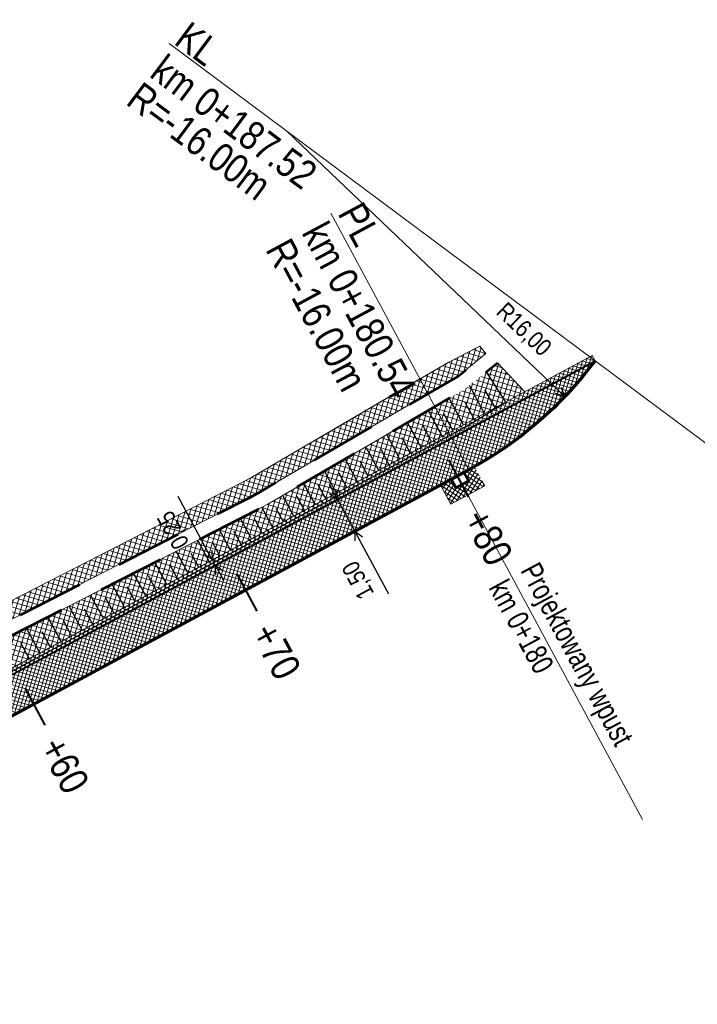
# Model space of a CAD drawing. Header units: metres. Extents: x 7437418 to 7437771, y 5556617 to 5556935.
# Tile 5 of 7: x 7437660 to 7437688, y 5556743 to 5556784. Entities that reach past the tile are written whole.
import ezdxf

# ---------------------------------------------------------------- set-up
doc = ezdxf.new("R2010")
doc.units = ezdxf.units.M
doc.header["$MEASUREMENT"] = 0
doc.linetypes.add('DGN Style 2', pattern=[4.597421, 2.758453, -1.838968])
doc.layers.get('0').update_dxf_attribs({"color": 250})
for name, color, linetype, lineweight in [('D_balustrada', 6, 'Continuous', 30), ('D_kilometraz', 1, 'Continuous', 40), ('D_kraweznik', 7, 'Continuous', 70), ('D_obrzeze', 7, 'Continuous', 40), ('D_odwodnienie liniowe_wpust', 5, 'Continuous', 53), ('D_opis trasy', 7, 'Continuous', 13), ('D_opisy', 7, 'Continuous', 13), ('D_pobocze', 7, 'Continuous', 13), ('D_sciek kolejowy', 5, 'DGN Style 2', 53), ('D_skarpa umocnienie', 9, 'Continuous', 0), ('D_skarpa-symbol', 7, 'Continuous', 30), ('D_wymiary', 7, 'Continuous', 13), ('D_zakres', 7, 'DGN Style 2', 13), ('DS_chodniki', 4, 'Continuous', 0), ('DS_nawierzchnia bitumiczna odtworzenie', 252, 'Continuous', 0), ('DS_pobocze', 1, 'Continuous', 0)]:
    doc.layers.add(name, color=color, linetype=linetype, lineweight=lineweight)
doc.styles.add('ROMANS', font='arial.ttf', dxfattribs={"width": 0.8})
doc.styles.get("Standard").update_dxf_attribs({"font": 'txt.shx', "width": 0.75})
doc.styles.add('Style-Arial Narrow', font='ARIALN.TTF')
doc.dimstyles.new('1-500', dxfattribs={"dimscale": 10, "dimtxt": 0.1, "dimasz": 0.07, "dimexe": 0, "dimexo": 0, "dimgap": 0.05, "dimtad": 1, "dimdec": 1, "dimzin": 0, "dimtxsty": 'ROMANS', "dimcen": 0.1, "dimclrt": 256, "dimadec": 0, "dimazin": 0, "dimtfac": 0.666667, "dimtdec": 1, "dimtofl": 0, "dimtmove": 1, "dimatfit": 2, "dimfxl": 1, "dimtolj": 1, "dimtzin": 0, "dimarcsym": 0})

# ---------------------------------------------------------------- blocks, each defined once
blk = doc.blocks.new('TerminatorOpen')
at = {"color": 0, "linetype": 'ByBlock', "lineweight": -2}
for q in [(-1, 0.5), (-1, 0), (-1, -0.5)]:
    blk.add_line((0, 0), q, dxfattribs=at)
blk = doc.blocks.new('*D5')
at = {"layer": 'D_wymiary', "color": 0, "lineweight": -2}
for p, q in [((7437673.137, 5556763.95), (7437672.966, 5556764.267)), ((7437673.687, 5556763.838), (7437673.149, 5556763.548)), ((7437673.307, 5556763.633), (7437674.019, 5556762.313)), ((7437674.398, 5556762.517), (7437673.86, 5556762.227)), ((7437674.189, 5556761.996), (7437675.422, 5556759.706))]:
    blk.add_line(p, q, dxfattribs=at)
at = {"layer": 'Defpoints', "color": 0}
for p in [(7437673.307, 5556763.633), (7437673.845, 5556763.923), (7437674.556, 5556762.602)]:
    blk.add_point(p, dxfattribs=at)
at = {"layer": 'D_wymiary', "color": 0, "lineweight": -2, "xscale": 0.36, "yscale": 0.36, "zscale": 0.36}
for p, rotation in [((7437673.307, 5556763.633), 298.3039668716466), ((7437674.019, 5556762.313), 118.3039668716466)]:
    blk.add_blockref('TerminatorOpen', p, dxfattribs=dict(at, rotation=rotation))
at = {"layer": 'D_wymiary', "insert": (7437674.204, 5556760.297), "char_height": 0.72, "attachment_point": 5, "rotation": 118.304, "style": 'Style-Arial Narrow'}
blk.add_mtext('1,50', dxfattribs=at)
blk = doc.blocks.new('*D6')
at = {"layer": 'D_wymiary', "color": 0, "lineweight": -2}
for p, q in [((7437667.933, 5556761.432), (7437666.684, 5556763.752)), ((7437668.222, 5556760.895), (7437668.104, 5556761.115)), ((7437668.224, 5556761.18), (7437668.262, 5556761.2)), ((7437668.343, 5556760.96), (7437668.381, 5556760.98)), ((7437668.393, 5556760.578), (7437668.564, 5556760.261))]:
    blk.add_line(p, q, dxfattribs=at)
at = {"layer": 'Defpoints', "color": 0}
for p in [(7437668.066, 5556761.095), (7437668.185, 5556760.875), (7437668.222, 5556760.895)]:
    blk.add_point(p, dxfattribs=at)
at = {"layer": 'D_wymiary', "color": 0, "lineweight": -2, "xscale": 0.36, "yscale": 0.36, "zscale": 0.36}
for p, rotation in [((7437668.104, 5556761.115), 298.3039669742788), ((7437668.222, 5556760.895), 118.3039669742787)]:
    blk.add_blockref('TerminatorOpen', p, dxfattribs=dict(at, rotation=rotation))
at = {"layer": 'D_wymiary', "insert": (7437666.521, 5556762.382), "char_height": 0.72, "attachment_point": 5, "rotation": 118.304, "style": 'Style-Arial Narrow'}
blk.add_mtext('0,25', dxfattribs=at)
blk = doc.blocks.new('*D12')
at = {"layer": 'D_wymiary', "color": 0, "lineweight": -2}
blk.add_line((7437671.179, 5556778.956), (7437682.496, 5556768.161), dxfattribs=at)
at = {"layer": 'Defpoints', "color": 0}
for p in [(7437671.179, 5556778.956), (7437682.756, 5556767.913)]:
    blk.add_point(p, dxfattribs=at)
at = {"layer": 'D_wymiary', "color": 0, "lineweight": -2, "xscale": 0.36, "yscale": 0.36, "zscale": 0.36, "rotation": 316.354341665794}
blk.add_blockref('TerminatorOpen', (7437682.756, 5556767.913), dxfattribs=at)
at = {"layer": 'D_wymiary', "insert": (7437681.019, 5556770.666), "char_height": 0.72, "attachment_point": 5, "rotation": 316.3543, "style": 'Style-Arial Narrow'}
blk.add_mtext('R16,00', dxfattribs=at)

msp = doc.modelspace()

# ---------------------------------------------------------------- hatches: boundary and pattern name
at = {"layer": 'D_skarpa umocnienie'}
h = msp.add_hatch(dxfattribs=at)
h.set_pattern_fill('CROSSHATCH', color=256, style=0, pattern_type=2)
h.set_pattern_definition([(73.467, (7437676.98091, 5556768.56382), (-0.191731, 0.056914), []), (343.467, (7437676.98091, 5556768.56382), (0.056914, 0.191731), [])])
h.paths.add_polyline_path([(7437678.3, 5556768.746), (7437678.679, 5556769.049), (7437679.476, 5556769.694), (7437679.221, 5556770.009), (7437677.903, 5556769.325), (7437676.733, 5556768.641), (7437677.065, 5556768.025)])
h = msp.add_hatch(dxfattribs=at)
h.set_pattern_fill('CROSSHATCH', color=256, style=0, pattern_type=2)
h.set_pattern_definition([(73.467, (7437678.68643, 5556767.66087), (-0.191731, 0.056914), []), (343.467, (7437678.68643, 5556767.66087), (0.056914, 0.191731), [])])
h.paths.add_polyline_path([(7437677.935, 5556766.41), (7437681.089, 5556768.108), (7437679.961, 5556769.315), (7437679.055, 5556768.582), (7437678.64, 5556768.25), (7437677.35, 5556767.496)])
h = msp.add_hatch(dxfattribs=at)
h.set_pattern_fill('CROSSHATCH', color=256, style=0, pattern_type=2)
h.set_pattern_definition([(73.46674, (7437663.61192, 5556760.94386), (-0.191731, 0.0569144), []), (343.46675, (7437663.61192, 5556760.94386), (0.0569144, 0.191731), [])])
h.paths.add_polyline_path([(7437669.775, 5556764.572), (7437669.359, 5556764.349), (7437659.122, 5556759.106), (7437658.67, 5556758.863), (7437649.01, 5556753.593), (7437648.583, 5556753.36), (7437640.323, 5556749.023), (7437639.812, 5556748.094), (7437648.91, 5556752.741), (7437649.345, 5556752.978), (7437659.003, 5556758.248), (7437659.447, 5556758.485), (7437669.684, 5556763.729), (7437670.117, 5556763.962), (7437677.065, 5556768.025), (7437676.733, 5556768.641)])
h = msp.add_hatch(dxfattribs=at)
h.set_pattern_fill('CROSSHATCH', color=256, style=0, pattern_type=2)
h.set_pattern_definition([(73.46674, (7437663.94179, 5556759.0809), (-0.191731, 0.0569144), []), (343.46675, (7437663.94179, 5556759.0809), (0.0569144, 0.191731), [])])
h.paths.add_polyline_path([(7437670.411, 5556763.438), (7437669.963, 5556763.198), (7437659.725, 5556757.954), (7437659.288, 5556757.72), (7437649.633, 5556752.451), (7437649.19, 5556752.21), (7437639.075, 5556747.044), (7437639.68, 5556745.808), (7437677.935, 5556766.41), (7437677.35, 5556767.496)])
at = {"layer": 'DS_chodniki'}
h = msp.add_hatch(dxfattribs=at)
h.set_pattern_fill('CROSSHATCH', color=256, style=0, pattern_type=2)
h.set_pattern_definition([(73.46674, (7437667.05196, 5556759.3903), (-0.1437982, 0.0426858), []), (343.46675, (7437667.05196, 5556759.3903), (0.0426858, 0.1437982), [])])
h.paths.add_polyline_path([(7437684.009, 5556769.397), (7437638.768, 5556745.033), (7437640.8, 5556744.423), (7437651.173, 5556750.01), (7437651.613, 5556750.247), (7437652.141, 5556750.531), (7437652.582, 5556750.768), (7437678.765, 5556764.869, 0.109552)])
at = {"layer": 'DS_nawierzchnia bitumiczna odtworzenie'}
h = msp.add_hatch(dxfattribs=at)
h.set_pattern_fill('CROSSHATCH', color=256, style=0, pattern_type=2)
h.set_pattern_definition([(57.5045, (7437678.27345, 5556763.6121), (-0.126515, 0.080585), []), (327.5045, (7437678.27345, 5556763.6121), (0.080585, 0.126515), [])])
h.paths.add_polyline_path([(7437677.577, 5556764.252), (7437678.013, 5556763.442), (7437679.422, 5556764.2), (7437678.985, 5556765.01, -0.012504), (7437678.291, 5556764.614), (7437678.555, 5556764.756), (7437678.744, 5556764.404), (7437678.216, 5556764.119), (7437678.026, 5556764.471), (7437678.29, 5556764.613, -0.012504)])
at = {"layer": 'DS_pobocze'}
h = msp.add_hatch(dxfattribs=at)
h.set_pattern_fill('CROSSHATCH', color=256, style=0, pattern_type=2)
h.set_pattern_definition([(73.46674, (7437668.93906, 5556761.49754), (-0.1437982, 0.0426858), []), (343.46675, (7437668.93906, 5556761.49754), (0.0426858, 0.1437982), [])])
h.paths.add_polyline_path([(7437638.768, 5556745.033), (7437684.009, 5556769.397), (7437683.89, 5556769.617), (7437679.419, 5556767.209), (7437678.979, 5556766.972), (7437678.538, 5556766.734), (7437678.098, 5556766.497), (7437677.658, 5556766.26), (7437677.218, 5556766.023), (7437676.777, 5556765.786), (7437676.337, 5556765.549), (7437675.897, 5556765.312), (7437675.457, 5556765.075), (7437675.017, 5556764.838), (7437674.576, 5556764.601), (7437674.136, 5556764.364), (7437673.696, 5556764.127), (7437673.256, 5556763.89), (7437672.815, 5556763.652), (7437672.375, 5556763.415), (7437671.935, 5556763.178), (7437671.495, 5556762.941), (7437671.055, 5556762.704), (7437670.614, 5556762.467), (7437670.174, 5556762.23), (7437669.734, 5556761.993), (7437669.294, 5556761.756), (7437668.853, 5556761.519), (7437668.413, 5556761.282), (7437667.973, 5556761.045), (7437667.533, 5556760.808), (7437667.093, 5556760.571), (7437666.652, 5556760.333), (7437666.212, 5556760.096), (7437665.772, 5556759.859), (7437665.332, 5556759.622), (7437664.891, 5556759.385), (7437664.451, 5556759.148), (7437664.011, 5556758.911), (7437663.571, 5556758.674), (7437663.131, 5556758.437), (7437662.69, 5556758.2), (7437662.25, 5556757.963), (7437661.81, 5556757.726), (7437661.37, 5556757.489), (7437660.929, 5556757.251), (7437660.489, 5556757.014), (7437660.049, 5556756.777), (7437659.609, 5556756.54), (7437659.169, 5556756.303), (7437658.728, 5556756.066), (7437658.288, 5556755.829), (7437657.848, 5556755.592), (7437657.408, 5556755.355), (7437656.967, 5556755.118), (7437656.527, 5556754.881), (7437656.087, 5556754.644), (7437655.647, 5556754.407), (7437655.207, 5556754.169), (7437654.766, 5556753.932), (7437654.326, 5556753.695), (7437653.886, 5556753.458), (7437653.446, 5556753.221), (7437653.005, 5556752.984), (7437652.565, 5556752.747), (7437652.125, 5556752.51), (7437651.685, 5556752.273), (7437651.245, 5556752.036), (7437650.804, 5556751.799), (7437650.364, 5556751.562), (7437649.924, 5556751.325), (7437649.484, 5556751.088), (7437649.043, 5556750.85), (7437648.603, 5556750.613), (7437648.163, 5556750.376), (7437647.723, 5556750.139), (7437647.283, 5556749.902), (7437646.842, 5556749.665), (7437646.402, 5556749.428), (7437645.962, 5556749.191), (7437645.522, 5556748.954), (7437645.081, 5556748.717), (7437644.641, 5556748.48), (7437644.201, 5556748.243), (7437643.761, 5556748.006), (7437643.321, 5556747.768), (7437642.88, 5556747.531), (7437642.44, 5556747.294), (7437642, 5556747.057), (7437641.56, 5556746.82), (7437641.119, 5556746.583), (7437640.679, 5556746.346), (7437639.24, 5556745.571), (7437638.65, 5556745.253)])

# ---------------------------------------------------------------- linework, layer by layer
at = {"layer": 'D_balustrada', "ltscale": 0.1, "flags": 128}
msp.add_lwpolyline([(7437639.515, 5556745.577), (7437678.586, 5556766.618), (7437680.3, 5556767.683)], dxfattribs=at)
at = {"layer": 'D_kilometraz', "flags": 128}
for points in [[(7437678.765, 5556763.733), (7437677.935, 5556765.274)], [(7437669.96, 5556758.991), (7437669.131, 5556760.532)], [(7437661.156, 5556754.25), (7437660.326, 5556755.791)]]:
    msp.add_lwpolyline(points, dxfattribs=at)
at = {"layer": 'D_kraweznik'}
msp.add_line((7437640.8, 5556744.423), (7437678.765, 5556764.869), dxfattribs=at)
at = {"layer": 'D_kraweznik', "extrusion": (0, 0, -1)}
msp.add_arc((-7437671.179, 5556778.956), 16, 216.6882, 241.696, dxfattribs=at)
at = {"layer": 'D_obrzeze'}
msp.add_line((7437634.321, 5556742.638), (7437684.009, 5556769.397), dxfattribs=at)
at = {"layer": 'D_odwodnienie liniowe_wpust', "flags": 128}
msp.add_lwpolyline([(7437678.216, 5556764.119), (7437678.744, 5556764.404), (7437678.555, 5556764.756), (7437678.026, 5556764.471), (7437678.216, 5556764.119)], close=True, dxfattribs=at)
at = {"layer": 'D_opis trasy', "flags": 128}
for points in [[(7437684.009, 5556769.397), (7437666.301, 5556782.59)], [(7437678.765, 5556764.869), (7437673.023, 5556775.532)]]:
    msp.add_lwpolyline(points, dxfattribs=at)
at = {"layer": 'D_opisy'}
for p, q in [((7437684.009, 5556769.397), (7437713.378, 5556747.515)), ((7437678.291, 5556764.613), (7437685.988, 5556750.32))]:
    msp.add_line(p, q, dxfattribs=at)
at = {"layer": 'D_pobocze'}
for p in [(7437638.65, 5556745.253), (7437684.009, 5556769.397)]:
    msp.add_line(p, (7437683.89, 5556769.617), dxfattribs=at)
at = {"layer": 'D_sciek kolejowy', "flags": 128}
for points in [[(7437639.812, 5556748.094), (7437648.91, 5556752.741), (7437649.345, 5556752.978), (7437659.003, 5556758.248), (7437659.447, 5556758.485), (7437669.684, 5556763.729), (7437670.117, 5556763.962), (7437678.3, 5556768.746), (7437678.679, 5556769.049), (7437679.476, 5556769.694)], [(7437639.075, 5556747.044), (7437649.19, 5556752.21), (7437649.633, 5556752.451), (7437659.288, 5556757.72), (7437659.725, 5556757.954), (7437669.963, 5556763.198), (7437670.411, 5556763.438), (7437678.64, 5556768.25), (7437679.055, 5556768.582), (7437679.961, 5556769.315)]]:
    msp.add_lwpolyline(points, dxfattribs=at)
at = {"layer": 'D_skarpa umocnienie'}
msp.add_line((7437679.961, 5556769.315), (7437681.089, 5556768.108), dxfattribs=at)
at = {"layer": 'D_skarpa umocnienie', "flags": 128}
msp.add_lwpolyline([(7437639.812, 5556748.094), (7437640.323, 5556749.023), (7437648.583, 5556753.36), (7437649.01, 5556753.593), (7437658.67, 5556758.863), (7437659.122, 5556759.106), (7437669.359, 5556764.349), (7437669.775, 5556764.572), (7437677.903, 5556769.325), (7437679.221, 5556770.009), (7437679.476, 5556769.694)], dxfattribs=at)
for points in [[(7437678.3, 5556768.746), (7437678.679, 5556769.049), (7437679.476, 5556769.694), (7437679.221, 5556770.009), (7437677.903, 5556769.325), (7437676.733, 5556768.641), (7437677.065, 5556768.025), (7437678.3, 5556768.746)], [(7437669.775, 5556764.572), (7437669.359, 5556764.349), (7437659.122, 5556759.106), (7437658.67, 5556758.863), (7437649.01, 5556753.593), (7437648.583, 5556753.36), (7437640.323, 5556749.023), (7437639.812, 5556748.094), (7437648.91, 5556752.741), (7437649.345, 5556752.978), (7437659.003, 5556758.248), (7437659.447, 5556758.485), (7437669.684, 5556763.729), (7437670.117, 5556763.962), (7437677.065, 5556768.025), (7437676.733, 5556768.641), (7437669.775, 5556764.572)], [(7437670.411, 5556763.438), (7437669.963, 5556763.198), (7437659.725, 5556757.954), (7437659.288, 5556757.72), (7437649.633, 5556752.451), (7437649.19, 5556752.21), (7437639.075, 5556747.044), (7437639.68, 5556745.808), (7437677.935, 5556766.41), (7437677.35, 5556767.496), (7437670.411, 5556763.438)]]:
    msp.add_lwpolyline(points, close=True, dxfattribs=at)
at = {"layer": 'D_skarpa-symbol', "flags": 128}
for points in [[(7437680.288, 5556767.703), (7437679.502, 5556768.944)], [(7437679.419, 5556767.209), (7437678.789, 5556768.369)], [(7437679.857, 5556767.449), (7437679.435, 5556768.191)], [(7437678.538, 5556766.734), (7437677.942, 5556767.842)], [(7437678.979, 5556766.972), (7437678.605, 5556767.665)], [(7437677.658, 5556766.26), (7437677.078, 5556767.337)], [(7437676.777, 5556765.786), (7437676.214, 5556766.832)], [(7437678.098, 5556766.497), (7437677.733, 5556767.176)], [(7437677.218, 5556766.023), (7437676.861, 5556766.686)], [(7437675.897, 5556765.312), (7437675.35, 5556766.327)], [(7437676.337, 5556765.549), (7437675.989, 5556766.196)], [(7437675.017, 5556764.838), (7437674.487, 5556765.822)], [(7437675.457, 5556765.075), (7437675.116, 5556765.707)], [(7437674.136, 5556764.364), (7437673.623, 5556765.317)], [(7437674.576, 5556764.601), (7437674.244, 5556765.217)], [(7437673.256, 5556763.89), (7437672.759, 5556764.811)], [(7437673.696, 5556764.127), (7437673.372, 5556764.727)], [(7437672.375, 5556763.415), (7437671.895, 5556764.306)], [(7437672.815, 5556763.652), (7437672.5, 5556764.238)], [(7437671.495, 5556762.941), (7437671.032, 5556763.801)], [(7437671.935, 5556763.178), (7437671.628, 5556763.748)], [(7437670.614, 5556762.467), (7437670.163, 5556763.305)], [(7437671.055, 5556762.704), (7437670.756, 5556763.259)], [(7437669.734, 5556761.993), (7437669.275, 5556762.845)], [(7437670.174, 5556762.23), (7437669.876, 5556762.784)], [(7437668.853, 5556761.519), (7437668.385, 5556762.389)], [(7437669.294, 5556761.756), (7437668.991, 5556762.319)], [(7437667.973, 5556761.045), (7437667.494, 5556761.933)], [(7437667.093, 5556760.571), (7437666.604, 5556761.477)], [(7437668.413, 5556761.282), (7437668.105, 5556761.854)], [(7437667.533, 5556760.808), (7437667.22, 5556761.389)], [(7437666.212, 5556760.096), (7437665.714, 5556761.021)], [(7437666.652, 5556760.333), (7437666.335, 5556760.923)], [(7437665.332, 5556759.622), (7437664.824, 5556760.565)], [(7437665.772, 5556759.859), (7437665.449, 5556760.458)], [(7437664.451, 5556759.148), (7437663.933, 5556760.109)], [(7437664.891, 5556759.385), (7437664.564, 5556759.993)], [(7437663.571, 5556758.674), (7437663.043, 5556759.653)], [(7437664.011, 5556758.911), (7437663.679, 5556759.528)], [(7437662.69, 5556758.2), (7437662.153, 5556759.197)], [(7437663.131, 5556758.437), (7437662.793, 5556759.063)], [(7437661.81, 5556757.726), (7437661.263, 5556758.741)], [(7437660.929, 5556757.251), (7437660.373, 5556758.285)], [(7437662.25, 5556757.963), (7437661.908, 5556758.598)], [(7437661.37, 5556757.489), (7437661.023, 5556758.133)], [(7437660.489, 5556757.014), (7437660.137, 5556757.668)]]:
    msp.add_lwpolyline(points, dxfattribs=at)
at = {"layer": 'D_zakres', "flags": 128}
msp.add_lwpolyline([(7437677.577, 5556764.252), (7437678.013, 5556763.442), (7437679.422, 5556764.2), (7437678.985, 5556765.01)], dxfattribs=at)

# ---------------------------------------------------------------- texts
at = {"layer": 'D_kilometraz', "char_height": 1.2, "attachment_point": 4, "rotation": 298.304, "line_spacing_factor": 1.6, "style": 'Style-Arial Narrow'}
for s, insert in [('+80', (7437679.002, 5556763.093)), ('+70', (7437670.197, 5556758.351)), ('+60', (7437661.393, 5556753.61))]:
    msp.add_mtext(s, dxfattribs=dict(at, insert=insert))
at = {"layer": 'D_opis trasy', "char_height": 1.2, "style": 'Style-Arial Narrow'}
for s, insert, attachment_point, rotation, line_spacing_factor in [('KL\\Pkm 0+187.52', (7437666.303, 5556782.392), 4, 323.3118, 0.85), ('R=-16.00m', (7437670.295, 5556776.481), 6, 323.3118, 0.35), ('PL\\Pkm 0+180.54', (7437673.062, 5556775.408), 4, 298.304, 0.85), ('R=-16.00m', (7437674.049, 5556768.287), 6, 298.304, 0.35)]:
    msp.add_mtext(s, dxfattribs=dict(at, insert=insert, attachment_point=attachment_point, rotation=rotation, line_spacing_factor=line_spacing_factor))
at = {"layer": 'D_opisy', "insert": (7437681.681, 5556761.105), "char_height": 0.9, "attachment_point": 1, "rotation": 298.304}
msp.add_mtext('\\pt11;\\fArial|b0|i0|c238238|p39;Projektowany wpust\\Pkm 0+180', dxfattribs=at)

# ---------------------------------------------------------------- dimensions: what is measured, and where the dimension line sits
at = {"layer": 'D_wymiary'}
dim = msp.add_radius_dim(center=(7437671.179, 5556778.956), mpoint=(7437682.756, 5556767.913), dimstyle='1-500', override={"dimscale": 1, "dimtxt": 0.72, "dimasz": 0.36, "dimexe": 0.18, "dimexo": 0.18, "dimgap": 0.36, "dimdec": 2, "dimzin": 3, "dimtxsty": 'Style-Arial Narrow', "dimblk": 'TerminatorOpen', "dimcen": 0.36, "dimtdec": 2, "dimtofl": 1, "dimtmove": 0, "dimatfit": 1, "dimfrac": 2, "dimtolj": 0, "dimtzin": 3}, dxfattribs=at)
dim.commit()
dim.dimension.update_dxf_attribs({"geometry": '*D12', "text_midpoint": (7437680.471, 5556770.092), "dimtype": 164})
for base, p1, p2, angle, picture, middle in [((7437673.307, 5556763.633), (7437674.556, 5556762.602), (7437673.845, 5556763.923), 118.304, '*D5', (7437674.902, 5556760.673)), ((7437668.222, 5556760.895), (7437668.066, 5556761.095), (7437668.185, 5556760.875), 298.304, '*D6', (7437667.219, 5556762.758))]:
    dim = msp.add_linear_dim(base=base, p1=p1, p2=p2, angle=angle, dimstyle='1-500', override={"dimscale": 1, "dimtxt": 0.72, "dimasz": 0.36, "dimexe": 0.18, "dimexo": 0.18, "dimgap": 0.36, "dimdec": 2, "dimzin": 3, "dimtxsty": 'Style-Arial Narrow', "dimblk": 'TerminatorOpen', "dimcen": 0.36, "dimtdec": 2, "dimtofl": 1, "dimtmove": 0, "dimatfit": 1, "dimfrac": 2, "dimtolj": 0, "dimtzin": 3}, dxfattribs=at)
    dim.commit()
    dim.dimension.update_dxf_attribs({"geometry": picture, "text_midpoint": middle, "dimtype": 160})

doc.saveas('drawing.dxf')
